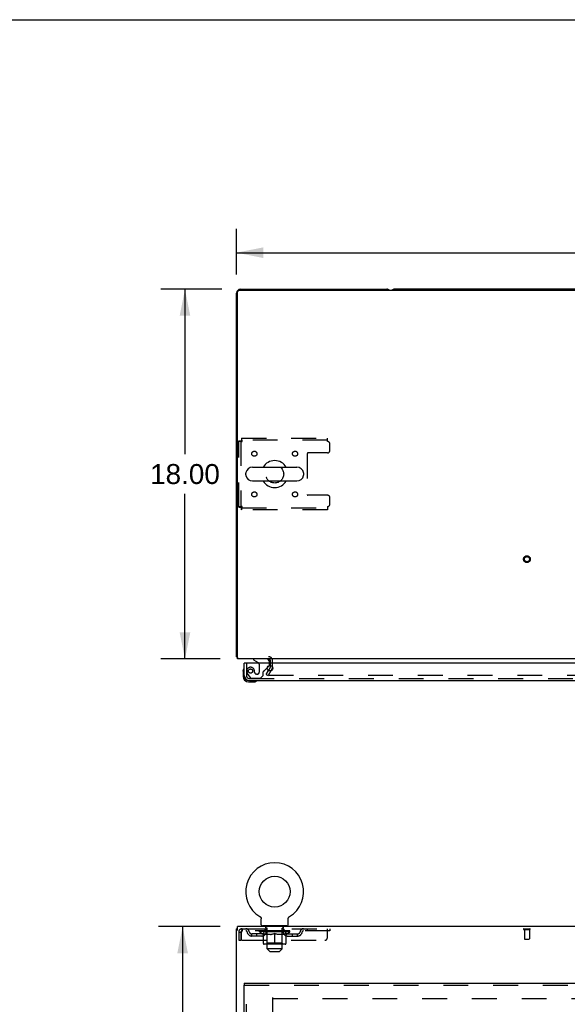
# Model space of a CAD drawing. Header units: inches. Extents: x 0 to 220, y 0 to 142.
# Tile 14 of 23: x 58 to 85, y 95 to 142. Entities that reach past the tile are written whole.
import ezdxf

# ---------------------------------------------------------------- set-up
doc = ezdxf.new("R2010")
doc.units = ezdxf.units.IN
doc.header["$LTSCALE"] = 12.10825
doc.header["$MEASUREMENT"] = 0
doc.linetypes.add('HIDDEN', pattern=[0.2, 0.1, -0.1])
doc.layers.get('0').update_dxf_attribs({"linetype": 'CONTINUOUS'})
for name, color, linetype in [('DEFAULT_2', 8, 'HIDDEN'), ('DIMENSIONS', 7, 'CONTINUOUS'), ('DOOR_ASSEMBLY', 7, 'CONTINUOUS')]:
    doc.layers.add(name, color=color, linetype=linetype)
doc.styles.get("Standard").update_dxf_attribs({"font": 'arial.ttf'})
doc.dimstyles.new('DIMSTYLE_1', dxfattribs={"dimtxt": 0.97125, "dimasz": 1.295, "dimexe": 0.09, "dimexo": 0.07, "dimgap": 0.0375, "dimtad": 0, "dimtih": 1, "dimtoh": 1, "dimzin": 4, "dimdsep": 46, "dimtxsty": 'Standard', "dimblk": '_FILLED', "dimblk1": '_FILLED', "dimblk2": '_FILLED', "dimcen": 0.09, "dimadec": 3, "dimazin": 1, "dimtfac": 1, "dimtdec": 3, "dimtofl": 0, "dimtmove": 0, "dimatfit": 3, "dimldrblk": '_FILLED', "dimfxl": 0, "dimtolj": 1, "dimtzin": 4, "dimarcsym": 0})

# ---------------------------------------------------------------- blocks, each defined once
blk = doc.blocks.new('_FILLED')
at = {"color": 0, "linetype": 'ByBlock'}
blk.add_solid([(0, 0), (-1, 0.2), (-1, -0.2)], dxfattribs=at)
blk = doc.blocks.new('*D1')
at = {"layer": 'DIMENSIONS', "color": 2, "linetype": 'Continuous'}
for p, q in [((68.669, 130.046), (68.669, 132.272)), ((108.169, 130.046), (108.169, 132.272)), ((68.669, 131.106), (86.237, 131.106)), ((108.169, 131.106), (90.602, 131.106))]:
    blk.add_line(p, q, dxfattribs=at)
at = {"layer": 'DIMENSIONS', "color": 2, "linetype": 'Continuous', "xscale": 1.295, "yscale": 1.295, "zscale": 1.295, "rotation": 180}
blk.add_blockref('_FILLED', (68.669, 131.106), dxfattribs=at)
at = {"layer": 'DIMENSIONS', "color": 2, "linetype": 'Continuous', "xscale": 1.295, "yscale": 1.295, "zscale": 1.295}
blk.add_blockref('_FILLED', (108.169, 131.106), dxfattribs=at)
at = {"layer": 'DIMENSIONS', "color": 2, "linetype": 'Continuous', "insert": (88.419, 131.592), "char_height": 0.9712, "width": 3.39396, "attachment_point": 2, "line_spacing_factor": 0.9}
blk.add_mtext('39.50', dxfattribs=at)
blk = doc.blocks.new('*D7')
at = {"layer": 'DIMENSIONS', "color": 2, "linetype": 'Continuous'}
for p, q in [((67.952, 129.328), (64.992, 129.328)), ((66.158, 129.328), (66.158, 121.299)), ((66.158, 111.328), (66.158, 119.357)), ((67.875, 111.328), (64.992, 111.328))]:
    blk.add_line(p, q, dxfattribs=at)
at = {"layer": 'DIMENSIONS', "color": 2, "linetype": 'Continuous', "xscale": 1.295, "yscale": 1.295, "zscale": 1.295}
for p, rotation in [((66.158, 129.328), 90), ((66.158, 111.328), 270)]:
    blk.add_blockref('_FILLED', p, dxfattribs=dict(at, rotation=rotation))
at = {"layer": 'DIMENSIONS', "color": 2, "linetype": 'Continuous', "insert": (66.158, 120.814), "char_height": 0.9712, "width": 3.39396, "attachment_point": 2, "line_spacing_factor": 0.9}
blk.add_mtext('18.00', dxfattribs=at)
blk = doc.blocks.new('*D15')
at = {"layer": 'DIMENSIONS', "color": 2, "linetype": 'Continuous'}
for p, q in [((67.875, 98.294), (64.878, 98.294)), ((66.044, 98.294), (66.044, 54.266)), ((66.044, 8.294), (66.044, 52.323)), ((67.875, 8.294), (64.878, 8.294))]:
    blk.add_line(p, q, dxfattribs=at)
at = {"layer": 'DIMENSIONS', "color": 2, "linetype": 'Continuous', "xscale": 1.295, "yscale": 1.295, "zscale": 1.295}
for p, rotation in [((66.044, 98.294), 90), ((66.044, 8.294), 270)]:
    blk.add_blockref('_FILLED', p, dxfattribs=dict(at, rotation=rotation))
at = {"layer": 'DIMENSIONS', "color": 2, "linetype": 'Continuous', "insert": (66.044, 53.78), "char_height": 0.9712, "width": 3.39396, "attachment_point": 2, "line_spacing_factor": 0.9}
blk.add_mtext('90.00', dxfattribs=at)

msp = doc.modelspace()

# ---------------------------------------------------------------- linework, layer by layer
at = {"color": 7, "linetype": 'Continuous'}
for p, q in [((0, 142.45), (220.15, 142.45)), ((100.48, 129.328), (76.358, 129.328)), ((69.113, 120.29), (69.113, 120.366)), ((69.443, 120.662), (71.603, 120.662)), ((71.933, 120.29), (71.933, 120.366)), ((69.443, 119.994), (71.603, 119.994)), ((68.721, 111.432), (68.669, 111.432)), ((69.8, 98.786), (69.8, 98.786)), ((69.8, 98.786), (69.805, 98.783)), ((69.802, 98.785), (69.801, 98.785)), ((69.805, 98.783), (69.809, 98.78)), ((69.809, 98.78), (69.813, 98.777)), ((69.813, 98.777), (69.817, 98.774)), ((69.817, 98.774), (69.821, 98.77)), ((69.821, 98.77), (69.825, 98.767)), ((69.825, 98.767), (69.829, 98.763)), ((69.829, 98.763), (69.832, 98.759)), ((69.832, 98.76), (69.836, 98.755)), ((71.211, 98.755), (71.215, 98.76)), ((71.215, 98.759), (71.218, 98.763)), ((71.218, 98.763), (71.222, 98.767)), ((71.222, 98.767), (71.226, 98.77)), ((71.226, 98.77), (71.23, 98.774)), ((71.23, 98.774), (71.234, 98.777)), ((71.234, 98.777), (71.238, 98.78)), ((71.238, 98.78), (71.242, 98.783)), ((71.238, 98.78), (71.239, 98.781)), ((71.242, 98.783), (71.247, 98.786)), ((71.246, 98.785), (71.245, 98.785)), ((69.836, 98.756), (69.839, 98.751)), ((69.839, 98.752), (69.842, 98.747)), ((69.842, 98.747), (69.845, 98.743)), ((69.845, 98.743), (69.848, 98.739)), ((69.848, 98.739), (69.85, 98.734)), ((69.85, 98.734), (69.853, 98.73)), ((69.853, 98.73), (69.855, 98.725)), ((69.855, 98.725), (69.857, 98.72)), ((69.857, 98.72), (69.859, 98.715)), ((69.859, 98.716), (69.861, 98.711)), ((69.861, 98.711), (69.863, 98.706)), ((69.863, 98.706), (69.864, 98.701)), ((69.864, 98.701), (69.865, 98.696)), ((69.865, 98.696), (69.866, 98.691)), ((69.866, 98.691), (69.867, 98.685)), ((69.867, 98.685), (69.868, 98.68)), ((69.868, 98.68), (69.868, 98.675)), ((69.868, 98.675), (69.868, 98.67)), ((69.868, 98.67), (69.868, 98.665)), ((69.868, 98.384), (69.868, 98.665)), ((69.928, 98.294), (69.928, 98.324)), ((71.118, 98.324), (69.928, 98.324)), ((71.118, 98.294), (71.118, 98.324)), ((71.178, 98.665), (71.179, 98.67)), ((71.178, 98.665), (71.179, 98.67)), ((71.178, 98.384), (71.178, 98.665)), ((71.179, 98.68), (71.18, 98.685)), ((71.179, 98.675), (71.179, 98.68)), ((71.179, 98.67), (71.179, 98.675)), ((71.18, 98.685), (71.181, 98.691)), ((71.181, 98.691), (71.182, 98.696)), ((71.182, 98.696), (71.183, 98.701)), ((71.183, 98.701), (71.184, 98.706)), ((71.184, 98.706), (71.186, 98.711)), ((71.186, 98.711), (71.188, 98.716)), ((71.188, 98.715), (71.19, 98.72)), ((71.19, 98.72), (71.192, 98.725)), ((71.192, 98.725), (71.194, 98.73)), ((71.194, 98.73), (71.197, 98.734)), ((71.196, 98.734), (71.199, 98.739)), ((71.199, 98.739), (71.202, 98.743)), ((71.202, 98.743), (71.205, 98.747)), ((71.205, 98.747), (71.208, 98.752)), ((71.208, 98.751), (71.211, 98.756)), ((68.721, 98.19), (68.669, 98.19))]:
    msp.add_line(p, q, dxfattribs=at)
at = {"color": 3, "linetype": 'Continuous'}
for p, q in [((68.669, 111.432), (68.669, 129.139)), ((68.721, 111.328), (68.721, 129.216)), ((68.781, 129.276), (108.057, 129.276)), ((68.858, 129.328), (75.98, 129.328)), ((108.117, 111.328), (68.721, 111.328)), ((70.315, 111.124), (70.315, 111.243)), ((70.311, 110.907), (70.226, 110.76)), ((70.315, 110.924), (70.315, 111.005)), ((68.721, 98.105), (68.721, 98.294)), ((108.117, 98.294), (68.721, 98.294)), ((68.669, 8.398), (68.669, 98.19)), ((68.669, 94.862), (68.669, 94.862))]:
    msp.add_line(p, q, dxfattribs=at)
for points in [[(68.687, 111.415), (68.684, 111.417), (68.681, 111.418), (68.678, 111.42), (68.676, 111.422), (68.674, 111.423), (68.672, 111.425), (68.671, 111.427), (68.67, 111.429), (68.67, 111.43), (68.669, 111.432)], [(68.71, 111.4), (68.708, 111.402), (68.706, 111.404), (68.703, 111.406), (68.7, 111.408), (68.697, 111.41), (68.693, 111.412), (68.687, 111.415)]]:
    msp.add_lwpolyline(points, dxfattribs=at)
at = {"color": 7, "linetype": 'Continuous'}
msp.add_circle((70.523, 99.996), 0.75, dxfattribs=at)
at = {"color": 3, "linetype": 'Continuous'}
for centre, radius, start, end in [((68.858, 129.139), 0.189, 90, 180), ((68.781, 129.216), 0.06, 90, 180), ((75.98, 129.139), 0.189, 46.4963, 90), ((68.858, 111.517), 0.189, 218.2806, 223.5127), ((70.23, 111.243), 0.085, 0, 90), ((70.282, 110.924), 0.033, 330, 360)]:
    msp.add_arc(centre, radius, start, end, dxfattribs=at)
at = {"color": 7, "linetype": 'Continuous'}
for centre, radius, start, end in [((76.358, 129.139), 0.189, 90, 133.5037), ((70.523, 120.328), 0.655, 30.674, 149.326), ((69.27, 120.366), 0.157, 167.5716, 180), ((69.443, 120.328), 0.334, 90, 167.5716), ((71.603, 120.328), 0.334, 12.4284, 90), ((71.776, 120.366), 0.157, 0, 12.4284), ((69.27, 120.29), 0.157, 180, 192.4284), ((69.443, 120.328), 0.334, 192.4284, 270), ((70.523, 120.328), 0.655, 210.674, 329.326), ((71.603, 120.328), 0.334, 270, 347.5716), ((71.776, 120.29), 0.157, 347.5716, 360), ((70.523, 99.996), 1.41, 300.818, 239.182), ((69.928, 98.384), 0.06, 180, 270), ((71.118, 98.384), 0.06, 270, 360)]:
    msp.add_arc(centre, radius, start, end, dxfattribs=at)
at = {"layer": 'DEFAULT_2', "color": 8, "linetype": 'HIDDEN'}
for p, q in [((68.773, 118.712), (68.773, 121.944)), ((68.773, 121.944), (68.877, 121.944)), ((68.877, 121.944), (68.877, 118.712)), ((68.907, 122.078), (68.907, 121.974)), ((68.907, 122.078), (73.086, 122.078)), ((73.086, 121.974), (68.907, 121.974)), ((73.086, 121.911), (73.086, 122.078)), ((73.211, 121.484), (73.211, 121.786)), ((72.111, 121.329), (72.111, 119.327)), ((73.086, 121.359), (72.141, 121.359)), ((73.086, 119.297), (72.141, 119.297)), ((73.211, 118.87), (73.211, 119.172)), ((68.773, 118.712), (68.877, 118.712)), ((68.907, 118.578), (68.907, 118.682)), ((68.907, 118.682), (73.086, 118.682)), ((73.086, 118.578), (68.907, 118.578)), ((73.086, 118.745), (73.086, 118.578)), ((70.419, 110.924), (70.419, 111.243)), ((70.115, 110.567), (70.226, 110.76)), ((70.401, 110.855), (70.205, 110.515)), ((70.315, 111.005), (70.315, 111.124)), ((70.115, 110.567), (70.205, 110.515)), ((105.338, 110.515), (70.251, 110.515)), ((69.808, 98.781), (69.809, 98.78)), ((71.247, 98.786), (71.247, 98.786)), ((71.247, 98.786), (71.247, 98.786)), ((70.093, 98.234), (70.093, 98.314)), ((70.953, 98.234), (70.953, 98.314)), ((68.773, 98.023), (68.773, 97.628)), ((68.773, 98.023), (68.877, 98.023)), ((68.877, 98.023), (68.877, 97.628)), ((68.907, 97.628), (68.907, 98.023)), ((68.94, 98.19), (68.94, 98.086)), ((68.94, 98.19), (73.211, 98.19)), ((73.211, 98.086), (68.94, 98.086)), ((69.409, 97.835), (69.409, 97.939)), ((69.892, 97.939), (69.409, 97.939)), ((69.892, 97.835), (69.409, 97.835)), ((69.659, 97.835), (69.659, 97.939)), ((69.78, 98.032), (69.78, 98.086)), ((69.966, 97.901), (69.78, 98.032)), ((71.267, 98.032), (69.78, 98.032)), ((69.791, 98.078), (69.791, 98.086)), ((69.802, 98.075), (69.802, 98.079)), ((69.802, 98.075), (71.245, 98.075)), ((69.812, 98.075), (69.812, 98.079)), ((69.813, 98.075), (69.813, 98.079)), ((69.825, 98.078), (69.825, 98.086)), ((69.844, 98.075), (69.844, 98.079)), ((69.846, 98.075), (69.846, 98.079)), ((69.88, 98.078), (69.88, 98.086)), ((69.897, 98.075), (69.897, 98.079)), ((69.9, 98.075), (69.9, 98.079)), ((70.137, 98.078), (69.908, 98.078)), ((69.954, 98.078), (69.954, 98.086)), ((69.955, 98.075), (69.955, 98.078)), ((69.956, 98.075), (69.956, 98.078)), ((69.959, 98.075), (69.959, 98.078)), ((69.966, 97.901), (69.973, 97.901)), ((69.969, 98.075), (69.969, 98.079)), ((69.969, 98.075), (69.969, 98.078)), ((69.973, 98.075), (69.973, 98.079)), ((69.973, 97.476), (69.973, 97.956)), ((69.973, 97.956), (70.008, 97.943)), ((69.976, 98.075), (69.976, 98.079)), ((69.98, 98.075), (69.98, 98.078)), ((69.999, 98.075), (69.999, 98.078)), ((70.042, 97.931), (70.007, 97.943)), ((70.017, 98.075), (70.017, 98.078)), ((70.02, 98.075), (70.02, 98.081)), ((70.075, 97.921), (70.041, 97.931)), ((70.045, 98.075), (70.045, 98.078)), ((70.046, 98.078), (70.046, 98.086)), ((70.057, 98.075), (70.057, 98.079)), ((70.062, 98.075), (70.062, 98.079)), ((70.07, 98.075), (70.07, 98.078)), ((70.108, 97.913), (70.075, 97.921)), ((70.086, 98.086), (70.086, 98.19)), ((70.086, 98.075), (70.086, 98.083)), ((70.161, 98.224), (70.103, 98.224)), ((70.106, 98.075), (70.106, 98.078)), ((70.141, 97.906), (70.108, 97.913)), ((70.109, 98.075), (70.109, 98.078)), ((70.137, 98.075), (70.137, 98.078)), ((70.174, 97.901), (70.141, 97.906)), ((70.215, 98.078), (70.149, 98.078)), ((70.152, 98.078), (70.152, 98.086)), ((70.158, 97.204), (70.158, 98.214)), ((70.158, 97.48), (70.158, 98.028)), ((70.16, 98.075), (70.16, 98.079)), ((70.165, 98.075), (70.165, 98.079)), ((70.172, 98.075), (70.172, 98.084)), ((70.322, 97.901), (70.174, 97.901)), ((70.18, 98.075), (70.18, 98.078)), ((70.191, 98.075), (70.191, 98.078)), ((70.215, 98.075), (70.215, 98.078)), ((70.303, 98.078), (70.24, 98.078)), ((70.264, 98.075), (70.264, 98.078)), ((70.269, 98.078), (70.269, 98.086)), ((70.274, 98.075), (70.274, 98.079)), ((70.276, 98.075), (70.276, 98.085)), ((70.28, 98.075), (70.28, 98.079)), ((70.289, 98.075), (70.289, 98.079)), ((70.303, 98.075), (70.303, 98.078)), ((70.322, 97.901), (70.355, 97.906)), ((70.397, 98.078), (70.339, 98.078)), ((70.389, 97.913), (70.355, 97.906)), ((70.356, 98.075), (70.356, 98.078)), ((70.422, 97.921), (70.388, 97.913)), ((70.389, 98.078), (70.481, 98.084)), ((70.394, 98.078), (70.394, 98.086)), ((70.395, 98.086), (70.394, 98.086)), ((70.395, 98.079), (70.395, 98.086)), ((70.395, 98.075), (70.395, 98.079)), ((70.397, 98.075), (70.397, 98.078)), ((70.4, 98.075), (70.4, 98.079)), ((70.401, 98.075), (70.401, 98.079)), ((70.455, 97.931), (70.421, 97.921)), ((70.444, 98.078), (70.518, 98.078)), ((70.453, 98.075), (70.453, 98.078)), ((70.489, 97.943), (70.455, 97.931)), ((70.456, 98.078), (70.456, 98.082)), ((70.481, 98.078), (70.481, 98.084)), ((70.523, 97.956), (70.489, 97.943)), ((70.495, 98.075), (70.495, 98.078)), ((70.52, 98.079), (70.52, 98.079)), ((70.52, 98.075), (70.52, 98.079)), ((70.52, 98.075), (70.52, 98.079)), ((70.523, 98.078), (70.523, 98.086)), ((70.523, 98.086), (70.658, 98.078)), ((70.523, 97.433), (70.523, 97.956)), ((70.523, 97.956), (70.558, 97.943)), ((70.526, 98.075), (70.526, 98.079)), ((70.526, 98.079), (70.527, 98.079)), ((70.527, 98.075), (70.527, 98.079)), ((70.552, 98.075), (70.552, 98.078)), ((70.552, 98.078), (70.603, 98.078)), ((70.592, 97.931), (70.558, 97.943)), ((70.626, 97.921), (70.592, 97.931)), ((70.594, 98.075), (70.594, 98.078)), ((70.659, 97.913), (70.625, 97.921)), ((70.646, 98.075), (70.646, 98.079)), ((70.647, 98.075), (70.647, 98.079)), ((70.65, 98.075), (70.65, 98.078)), ((70.65, 98.078), (70.708, 98.078)), ((70.652, 98.079), (70.652, 98.086)), ((70.652, 98.086), (70.653, 98.086)), ((70.652, 98.075), (70.652, 98.079)), ((70.653, 98.078), (70.653, 98.086)), ((70.692, 97.906), (70.658, 97.913)), ((70.691, 98.075), (70.691, 98.078)), ((70.725, 97.901), (70.691, 97.906)), ((70.873, 97.901), (70.725, 97.901)), ((70.744, 98.075), (70.744, 98.078)), ((70.744, 98.078), (70.807, 98.078)), ((70.758, 98.075), (70.758, 98.079)), ((70.767, 98.075), (70.767, 98.079)), ((70.771, 98.075), (70.771, 98.085)), ((70.773, 98.075), (70.773, 98.079)), ((70.778, 98.078), (70.778, 98.086)), ((70.783, 98.075), (70.783, 98.078)), ((70.832, 98.075), (70.832, 98.078)), ((70.832, 98.078), (70.898, 98.078)), ((70.856, 98.075), (70.856, 98.078)), ((70.867, 98.075), (70.867, 98.078)), ((70.873, 97.901), (70.906, 97.906)), ((70.875, 98.075), (70.875, 98.084)), ((70.881, 98.075), (70.881, 98.079)), ((70.943, 98.224), (70.886, 98.224)), ((70.887, 98.075), (70.887, 98.079)), ((70.888, 97.204), (70.888, 98.214)), ((70.889, 97.48), (70.889, 98.028)), ((70.895, 98.078), (70.895, 98.086)), ((70.939, 97.913), (70.906, 97.906)), ((70.91, 98.075), (70.91, 98.078)), ((70.91, 98.078), (71.139, 98.078)), ((70.938, 98.075), (70.938, 98.078)), ((70.972, 97.921), (70.939, 97.913)), ((70.941, 98.075), (70.941, 98.078)), ((70.961, 98.086), (70.961, 98.19)), ((70.961, 98.075), (70.961, 98.083)), ((71.006, 97.931), (70.972, 97.921)), ((70.977, 98.075), (70.977, 98.078)), ((70.985, 98.075), (70.985, 98.079)), ((70.99, 98.075), (70.99, 98.079)), ((71.001, 98.078), (71.001, 98.086)), ((71.001, 98.075), (71.001, 98.078)), ((71.04, 97.943), (71.005, 97.931)), ((71.027, 98.075), (71.027, 98.081)), ((71.03, 98.075), (71.03, 98.078)), ((71.074, 97.956), (71.039, 97.943)), ((71.048, 98.075), (71.048, 98.078)), ((71.067, 98.075), (71.067, 98.078)), ((71.071, 98.075), (71.071, 98.079)), ((71.074, 98.075), (71.074, 98.079)), ((71.074, 97.476), (71.074, 97.956)), ((71.074, 97.901), (71.081, 97.901)), ((71.078, 98.075), (71.078, 98.079)), ((71.078, 98.075), (71.078, 98.078)), ((71.081, 97.901), (71.267, 98.032)), ((71.088, 98.075), (71.088, 98.078)), ((71.091, 98.075), (71.091, 98.078)), ((71.092, 98.075), (71.092, 98.078)), ((71.093, 98.078), (71.093, 98.086)), ((71.147, 98.075), (71.147, 98.079)), ((71.15, 98.075), (71.15, 98.079)), ((71.155, 97.939), (71.638, 97.939)), ((71.155, 97.835), (71.638, 97.835)), ((71.167, 98.078), (71.167, 98.086)), ((71.2, 98.075), (71.2, 98.079)), ((71.203, 98.075), (71.203, 98.079)), ((71.222, 98.078), (71.222, 98.086)), ((71.234, 98.075), (71.234, 98.079)), ((71.235, 98.075), (71.235, 98.079)), ((71.245, 98.075), (71.245, 98.079)), ((71.256, 98.078), (71.256, 98.086)), ((71.267, 98.032), (71.267, 98.086)), ((71.388, 97.835), (71.388, 97.939)), ((71.638, 97.835), (71.638, 97.939)), ((72.111, 98.19), (72.111, 98.086)), ((73.086, 97.753), (73.086, 98.19)), ((73.211, 98.19), (73.211, 98.086)), ((82.652, 98.19), (82.936, 98.19)), ((82.652, 98.147), (82.936, 98.147)), ((82.67, 98.147), (82.67, 97.7)), ((82.918, 98.147), (82.918, 97.7)), ((68.773, 97.628), (68.877, 97.628)), ((68.907, 97.628), (72.961, 97.628)), ((71.031, 97.433), (70.016, 97.433)), ((70.158, 97.48), (70.111, 97.433)), ((70.889, 97.48), (70.158, 97.48)), ((70.889, 97.48), (70.936, 97.433)), ((82.68, 97.69), (82.908, 97.69)), ((70.288, 97.074), (70.158, 97.204)), ((70.888, 97.204), (70.158, 97.204)), ((70.288, 97.074), (70.758, 97.074)), ((70.758, 97.074), (70.888, 97.204)), ((70.419, 94.846), (70.419, 15.742)), ((70.433, 94.794), (105.155, 94.794))]:
    msp.add_line(p, q, dxfattribs=at)
for points in [[(68.773, 121.944), (68.774, 121.942), (68.778, 121.939), (68.783, 121.937), (68.79, 121.935), (68.799, 121.932), (68.81, 121.93), (68.822, 121.928), (68.836, 121.925), (68.852, 121.923), (68.868, 121.92), (68.885, 121.918), (68.903, 121.916), (68.922, 121.913), (68.94, 121.911)], [(68.877, 121.944), (68.878, 121.942), (68.879, 121.939), (68.881, 121.937), (68.884, 121.935), (68.887, 121.932), (68.891, 121.93), (68.896, 121.928), (68.901, 121.925), (68.907, 121.923), (68.913, 121.92), (68.92, 121.918), (68.926, 121.916), (68.933, 121.913), (68.94, 121.911)], [(68.94, 121.911), (68.938, 121.93), (68.936, 121.948), (68.933, 121.966), (68.931, 121.983), (68.929, 122), (68.926, 122.015), (68.924, 122.029), (68.922, 122.042), (68.919, 122.052), (68.917, 122.061), (68.915, 122.069), (68.912, 122.074), (68.91, 122.077), (68.907, 122.078)], [(68.94, 121.911), (68.938, 121.918), (68.936, 121.925), (68.933, 121.932), (68.931, 121.938), (68.929, 121.945), (68.926, 121.95), (68.924, 121.956), (68.922, 121.96), (68.919, 121.964), (68.917, 121.968), (68.915, 121.97), (68.912, 121.972), (68.91, 121.974), (68.907, 121.974)], [(68.94, 118.745), (68.922, 118.743), (68.903, 118.74), (68.885, 118.738), (68.868, 118.736), (68.852, 118.733), (68.836, 118.731), (68.822, 118.729), (68.81, 118.726), (68.799, 118.724), (68.79, 118.721), (68.783, 118.719), (68.778, 118.717), (68.774, 118.714), (68.773, 118.712)], [(68.94, 118.745), (68.933, 118.743), (68.926, 118.74), (68.92, 118.738), (68.913, 118.736), (68.907, 118.733), (68.901, 118.731), (68.896, 118.729), (68.891, 118.726), (68.887, 118.724), (68.884, 118.721), (68.881, 118.719), (68.879, 118.717), (68.878, 118.714), (68.877, 118.712)], [(68.907, 118.578), (68.91, 118.579), (68.912, 118.582), (68.915, 118.587), (68.917, 118.595), (68.919, 118.604), (68.922, 118.614), (68.924, 118.627), (68.926, 118.641), (68.929, 118.656), (68.931, 118.673), (68.933, 118.69), (68.936, 118.708), (68.938, 118.726), (68.94, 118.745)], [(68.907, 118.682), (68.91, 118.682), (68.912, 118.684), (68.915, 118.686), (68.917, 118.688), (68.919, 118.692), (68.922, 118.696), (68.924, 118.7), (68.926, 118.706), (68.929, 118.711), (68.931, 118.718), (68.933, 118.724), (68.936, 118.731), (68.938, 118.738), (68.94, 118.745)], [(70.233, 110.541), (70.232, 110.539), (70.232, 110.537), (70.231, 110.536), (70.231, 110.534), (70.231, 110.533)], [(70.231, 110.533), (70.231, 110.532), (70.231, 110.53), (70.232, 110.529), (70.232, 110.527), (70.233, 110.525), (70.234, 110.524), (70.235, 110.522), (70.236, 110.521), (70.238, 110.52), (70.24, 110.519), (70.241, 110.518)], [(70.251, 110.515), (70.249, 110.516), (70.247, 110.516), (70.245, 110.516), (70.243, 110.517), (70.241, 110.518)], [(68.94, 98.19), (68.938, 98.189), (68.936, 98.186), (68.933, 98.181), (68.931, 98.174), (68.929, 98.165), (68.926, 98.154), (68.924, 98.141), (68.922, 98.127), (68.919, 98.112), (68.917, 98.096), (68.915, 98.078), (68.912, 98.06), (68.91, 98.042), (68.907, 98.023)], [(68.94, 98.086), (68.938, 98.086), (68.936, 98.085), (68.933, 98.083), (68.931, 98.08), (68.929, 98.077), (68.926, 98.073), (68.924, 98.068), (68.922, 98.063), (68.919, 98.057), (68.917, 98.051), (68.915, 98.044), (68.912, 98.037), (68.91, 98.03), (68.907, 98.023)]]:
    msp.add_lwpolyline(points, dxfattribs=at)
for centre, radius in [((69.534, 121.318), 0.125), ((71.513, 121.318), 0.125), ((70.523, 120.328), 0.438), ((69.534, 119.338), 0.125), ((71.513, 119.338), 0.125), ((82.794, 116.182), 0.164), ((82.794, 116.182), 0.124)]:
    msp.add_circle(centre, radius, dxfattribs=at)
for centre, radius, start, end in [((73.086, 121.786), 0.125, 0, 90), ((72.141, 121.329), 0.03, 90, 180), ((73.086, 121.484), 0.125, 270, 360), ((72.141, 119.327), 0.03, 180, 270), ((73.086, 119.172), 0.125, 0, 90), ((73.086, 118.87), 0.125, 270, 360), ((70.23, 111.243), 0.189, 0, 90), ((70.282, 110.924), 0.137, 330, 360), ((70.083, 98.314), 0.01, 0, 90), ((70.963, 98.314), 0.01, 90, 180), ((68.94, 98.023), 0.167, 90, 180), ((68.94, 98.023), 0.063, 90, 180), ((69.12, 98.023), 0.167, 8.0716, 90), ((69.12, 98.024), 0.0625, 7.9863, 90), ((69.409, 98.064), 0.229, 187.9863, 270), ((69.409, 98.064), 0.125, 188.0716, 270), ((69.892, 98.064), 0.125, 270, 351.9284), ((69.892, 98.064), 0.229, 270, 352.0137), ((70.181, 98.023), 0.167, 90, 171.9284), ((70.103, 98.234), 0.01, 180, 270), ((70.111, 98.028), 0.0466, 0, 90), ((70.181, 98.024), 0.0625, 90, 172.0137), ((70.148, 98.214), 0.01, 0, 90), ((70.866, 98.023), 0.167, 8.0716, 90), ((70.866, 98.024), 0.0625, 7.9863, 90), ((70.898, 98.214), 0.01, 90, 180), ((70.936, 98.028), 0.0466, 90, 180), ((71.155, 98.064), 0.229, 187.9863, 270), ((70.943, 98.234), 0.01, 270, 360), ((71.155, 98.064), 0.125, 188.0716, 270), ((71.638, 98.064), 0.125, 270, 351.9284), ((71.638, 98.064), 0.229, 270, 352.0137), ((71.927, 98.023), 0.167, 90, 171.9284), ((71.927, 98.024), 0.0625, 90, 172.0137), ((82.652, 98.169), 0.0215, 90, 270), ((82.936, 98.169), 0.0215, 270, 90), ((70.016, 97.476), 0.0434, 180, 270), ((71.031, 97.476), 0.0434, 270, 360), ((72.961, 97.753), 0.125, 270, 360), ((82.68, 97.7), 0.01, 180, 270), ((82.908, 97.7), 0.01, 270, 360)]:
    msp.add_arc(centre, radius, start, end, dxfattribs=at)
for centre, major_axis, ratio, start_param, end_param in [((70.523, 98.086), (0.743, 0.008), 0.059247, 2.966439, 3.140971), ((69.757, 98.072), (0.232, 0), 0.060167, 0.426548, 1.470503), ((70.523, 98.086), (0.744, 0), 0.060167, 3.141593, 3.316126), ((69.757, 98.065), (0.232, 0.002), 0.059247, 1.374323, 1.469882), ((70.523, 98.086), (0.743, 0.015), 0.056515, 2.79136, 2.965893), ((69.728, 98.072), (0.232, 0.002), 0.059247, 0.251393, 1.295349), ((69.808, 98.072), (0.232, -0.002), 0.059247, 0.601702, 1.645657), ((70.523, 98.086), (0.743, -0.008), 0.059247, -2.966439, -2.791906), ((69.808, 98.065), (0.232, 0), 0.060167, 1.549477, 1.645036), ((69.728, 98.065), (0.232, 0.005), 0.056515, 1.199244, 1.294804), ((69.812, 98.067), (0.192, 0.002), 0.059247, 1.051627, 1.625044), ((69.789, 98.067), (0.192, 0.004), 0.056515, 0.876548, 1.449966), ((69.857, 98.067), (0.192, 0), 0.060167, 1.226781, 1.800198), ((70.523, 98.086), (0.743, 0.022), 0.052059, 2.616423, 2.790956), ((69.724, 98.072), (0.232, 0.005), 0.056515, 0.076315, 1.120271), ((69.882, 98.072), (0.232, -0.005), 0.056515, 0.77678, 1.820736), ((70.523, 98.086), (0.743, -0.015), 0.056515, -2.79136, -2.616827), ((69.882, 98.065), (0.232, -0.002), 0.059247, 1.724631, 1.82019), ((69.724, 98.065), (0.232, 0.007), 0.052059, 1.024308, 1.119867), ((69.788, 98.067), (0.192, 0.006), 0.052059, 0.701611, 1.275029), ((69.922, 98.067), (0.192, -0.002), 0.059247, 1.401935, 1.975352), ((70.523, 98.086), (0.743, 0.029), 0.046022, 2.441677, 2.61621), ((69.975, 98.072), (0.232, -0.007), 0.052059, 0.951717, 1.995673), ((70.523, 98.086), (0.743, -0.022), 0.052059, -2.616423, -2.441891), ((69.744, 98.072), (0.232, 0.007), 0.052059, -0.098622, 0.945334), ((69.975, 98.065), (0.232, -0.005), 0.056515, 1.899709, 1.995269), ((69.744, 98.065), (0.232, 0.009), 0.046022, 0.849561, 0.945121), ((69.81, 98.067), (0.192, 0.007), 0.046022, 0.526865, 1.100283), ((70.005, 98.067), (0.192, -0.004), 0.056515, 1.577013, 2.150431), ((70.523, 98.086), (0.743, 0.034), 0.038593, 2.267147, 2.44168), ((70.084, 98.072), (0.232, -0.009), 0.046022, 1.126463, 2.170419), ((69.788, 98.072), (0.232, 0.009), 0.046022, -0.273368, 0.770588), ((70.523, 98.086), (0.743, -0.029), 0.046022, -2.441677, -2.267144), ((70.084, 98.065), (0.232, -0.007), 0.052059, 2.074646, 2.170205), ((69.788, 98.065), (0.232, 0.011), 0.038593, 0.675031, 0.77059), ((69.853, 98.067), (0.192, 0.009), 0.038593, 0.352335, 0.925752), ((70.104, 98.067), (0.192, -0.006), 0.052059, 1.75195, 2.325367), ((70.523, 98.086), (0.743, 0.039), 0.030002, 2.09283, 2.267363), ((70.207, 98.072), (0.232, -0.011), 0.038593, 1.300994, 2.344949), ((69.854, 98.072), (0.232, 0.011), 0.038593, -0.447899, 0.596057), ((70.523, 98.086), (0.743, -0.034), 0.038593, -2.267147, -2.092614), ((70.207, 98.065), (0.232, -0.009), 0.046022, 2.249392, 2.344952), ((69.854, 98.065), (0.232, 0.012), 0.030002, 0.500714, 0.596274), ((69.917, 98.067), (0.192, 0.01), 0.030002, 0.178018, 0.751436), ((70.216, 98.067), (0.192, -0.007), 0.046022, 1.926696, 2.500114), ((69.94, 98.072), (0.232, 0.012), 0.030002, -0.622215, 0.421741), ((70.523, 98.086), (0.743, 0.042), 0.020513, 1.918702, 2.093235), ((70.34, 98.072), (0.232, -0.012), 0.030002, 1.47531, 2.519266), ((70.523, 98.086), (0.743, -0.039), 0.030002, -2.09283, -1.918297), ((70.34, 98.065), (0.232, -0.011), 0.038593, 2.423923, 2.519482), ((69.94, 98.065), (0.232, 0.013), 0.020513, 0.326586, 0.422146), ((69.999, 98.067), (0.192, 0.011), 0.020513, 0.00389, 0.577307), ((70.337, 98.067), (0.192, -0.009), 0.038593, 2.101227, 2.674644), ((70.044, 98.072), (0.232, 0.013), 0.020513, -0.796343, 0.247613), ((70.523, 98.086), (0.743, 0.044), 0.010411, 1.744712, 1.919245), ((70.478, 98.072), (0.232, -0.013), 0.020513, 1.649438, 2.693394), ((70.523, 98.086), (0.743, -0.042), 0.020513, -1.918702, -1.744169), ((70.478, 98.065), (0.232, -0.012), 0.030002, 2.598239, 2.693799), ((70.044, 98.065), (0.232, 0.014), 0.010411, 0.152596, 0.248156), ((70.097, 98.067), (0.192, 0.011), 0.010411, 6.113086, 6.686503), ((70.464, 98.067), (0.192, -0.01), 0.030002, 2.275543, 2.848961), ((70.163, 98.072), (0.232, 0.014), 0.010411, -0.970333, -0.000837), ((70.617, 98.072), (0.232, -0.014), 0.010411, 1.823428, 2.867384), ((70.523, 98.086), (0.743, -0.044), 0.010411, -1.744712, -1.570179), ((70.617, 98.065), (0.232, -0.013), 0.020513, 2.772368, 2.867927), ((70.592, 98.067), (0.192, -0.011), 0.020513, 2.449671, 3.023089), ((70.429, 98.072), (0.232, 0.014), 0.010411, 0.274209, 1.318165), ((70.328, 98.067), (0.192, 0.011), 0.010411, -0.000381, 0.517932), ((70.293, 98.065), (0.232, 0.014), 0.010411, 0.195236, 0.407198), ((70.523, 98.086), (0.743, 0.044), 0.010411, -1.579123, -1.39688), ((70.754, 98.065), (0.232, -0.014), 0.010411, 2.946357, 3.041917), ((70.719, 98.067), (0.192, -0.011), 0.010411, 2.623661, 3.142044), ((70.569, 98.072), (0.232, 0.013), 0.020513, 0.448199, 1.492154), ((70.455, 98.067), (0.192, 0.011), 0.020513, 0.118504, 0.691921), ((70.429, 98.065), (0.232, 0.013), 0.020513, 0.273666, 0.369225), ((70.884, 98.072), (0.232, -0.014), 0.010411, -3.140756, -2.17126), ((70.523, 98.086), (0.743, 0.042), 0.020513, -1.397424, -1.222891), ((70.523, 98.086), (0.743, -0.044), 0.010411, 1.222347, 1.39688), ((70.707, 98.072), (0.232, 0.012), 0.030002, 0.622327, 1.666283), ((70.583, 98.067), (0.192, 0.01), 0.030002, 0.292632, 0.86605), ((70.95, 98.067), (0.192, -0.011), 0.010411, 2.738275, 3.311692), ((71.002, 98.072), (0.232, -0.013), 0.020513, 2.89398, 3.937936), ((70.569, 98.065), (0.232, 0.012), 0.030002, 0.447794, 0.543354), ((71.002, 98.065), (0.232, -0.014), 0.010411, 2.893437, 2.988996), ((70.84, 98.072), (0.232, 0.011), 0.038593, 0.796643, 1.840599), ((70.523, 98.086), (0.743, 0.039), 0.030002, -1.223295, -1.048762), ((70.523, 98.086), (0.743, -0.042), 0.020513, 1.048358, 1.222891), ((70.71, 98.067), (0.192, 0.009), 0.038593, 0.466948, 1.040366), ((71.048, 98.067), (0.192, -0.011), 0.020513, 2.564285, 3.137703), ((71.107, 98.072), (0.232, -0.012), 0.030002, 2.719852, 3.763807), ((70.963, 98.072), (0.232, 0.009), 0.046022, 0.971174, 2.01513), ((70.707, 98.065), (0.232, 0.011), 0.038593, 0.62211, 0.71767), ((71.107, 98.065), (0.232, -0.013), 0.020513, 2.719447, 2.815007), ((70.523, 98.086), (0.743, 0.034), 0.038593, -1.048979, -0.874446), ((70.523, 98.086), (0.743, -0.039), 0.030002, 0.874229, 1.048762), ((70.831, 98.067), (0.192, 0.007), 0.046022, 0.641479, 1.214897), ((71.072, 98.072), (0.232, 0.007), 0.052059, 1.14592, 2.189876), ((71.13, 98.067), (0.192, -0.01), 0.030002, 2.390157, 2.963574), ((71.193, 98.072), (0.232, -0.011), 0.038593, 2.545535, 3.589491), ((70.943, 98.067), (0.192, 0.006), 0.052059, 0.816225, 1.389643), ((70.84, 98.065), (0.232, 0.009), 0.046022, 0.796641, 0.892201), ((71.193, 98.065), (0.232, -0.012), 0.030002, 2.545319, 2.640878), ((71.165, 98.072), (0.232, 0.005), 0.056515, 1.320857, 2.364813), ((70.523, 98.086), (0.743, 0.029), 0.046022, -0.874448, -0.699915), ((70.523, 98.086), (0.743, -0.034), 0.038593, 0.699913, 0.874446), ((71.194, 98.067), (0.192, -0.009), 0.038593, 2.21584, 2.789258), ((71.259, 98.072), (0.232, -0.009), 0.046022, 2.371005, 3.41496), ((71.042, 98.067), (0.192, 0.004), 0.056515, 0.991162, 1.564579), ((71.238, 98.072), (0.232, 0.002), 0.059247, 1.495935, 2.539891), ((71.303, 98.072), (0.232, -0.007), 0.052059, 2.196258, 3.240214), ((71.237, 98.067), (0.192, -0.007), 0.046022, 2.04131, 2.614727), ((70.963, 98.065), (0.232, 0.007), 0.052059, 0.971387, 1.066947), ((71.259, 98.065), (0.232, -0.011), 0.038593, 2.371002, 2.466562), ((71.29, 98.072), (0.232, 0), 0.060167, 1.671089, 2.715045), ((71.323, 98.072), (0.232, -0.005), 0.056515, 2.021322, 3.065278), ((71.125, 98.067), (0.192, 0.002), 0.059247, 1.16624, 1.739658), ((70.523, 98.086), (0.743, 0.022), 0.052059, -0.699702, -0.525169), ((70.523, 98.086), (0.743, -0.029), 0.046022, 0.525382, 0.699915), ((71.319, 98.072), (0.232, -0.002), 0.059247, 1.846243, 2.890199), ((71.258, 98.067), (0.192, -0.006), 0.052059, 1.866564, 2.439981), ((71.19, 98.067), (0.192, 0), 0.060167, 1.341394, 1.914812), ((71.258, 98.067), (0.192, -0.004), 0.056515, 1.691627, 2.265045), ((71.234, 98.067), (0.192, -0.002), 0.059247, 1.516549, 2.089966), ((71.072, 98.065), (0.232, 0.005), 0.056515, 1.146324, 1.241883), ((71.303, 98.065), (0.232, -0.009), 0.046022, 2.196472, 2.292031), ((70.523, 98.086), (0.743, 0.015), 0.056515, -0.524765, -0.350233), ((70.523, 98.086), (0.743, -0.022), 0.052059, 0.350636, 0.525169), ((71.165, 98.065), (0.232, 0.002), 0.059247, 1.321402, 1.416962), ((71.323, 98.065), (0.232, -0.007), 0.052059, 2.021726, 2.117285), ((70.523, 98.086), (0.743, 0.008), 0.059247, -0.349687, -0.175154), ((70.523, 98.086), (0.743, -0.015), 0.056515, 0.1757, 0.350233), ((71.238, 98.065), (0.232, 0), 0.060167, 1.496556, 1.592116), ((71.319, 98.065), (0.232, -0.005), 0.056515, 1.846789, 1.942348), ((71.29, 98.065), (0.232, -0.002), 0.059247, 1.67171, 1.76727), ((70.523, 98.086), (0.744, 0), 0.060167, -0.174533, 0), ((70.523, 98.086), (0.743, -0.008), 0.059247, 0.000621, 0.175154)]:
    msp.add_ellipse(centre, major_axis=major_axis, ratio=ratio, start_param=start_param, end_param=end_param, dxfattribs=at)
at = {"layer": 'DOOR_ASSEMBLY', "color": 7, "linetype": 'Continuous'}
for p, q in [((69.486, 111.328), (69.486, 111.289)), ((69.486, 111.289), (69.725, 111.151)), ((68.984, 110.729), (68.987, 110.767)), ((69.064, 111.124), (69.044, 111.124)), ((70.164, 110.897), (70.244, 110.978)), ((70.273, 111.124), (70.273, 111.171)), ((68.984, 110.729), (68.984, 110.473)), ((69.044, 110.517), (69.044, 110.473)), ((69.247, 110.21), (69.504, 110.21)), ((69.542, 110.213), (69.504, 110.21)), ((69.044, 95.544), (69.044, 95.44))]:
    msp.add_line(p, q, dxfattribs=at)
at = {"layer": 'DOOR_ASSEMBLY', "color": 8, "linetype": 'HIDDEN'}
for p, q in [((70.116, 111.328), (69.486, 111.328)), ((69.148, 111.124), (69.148, 110.517)), ((69.774, 111.064), (69.774, 110.685)), ((70.025, 110.759), (70.164, 110.897)), ((70.273, 111.048), (70.273, 111.124)), ((69.223, 110.573), (69.324, 110.429)), ((69.291, 110.374), (105.735, 110.374)), ((69.389, 110.395), (69.84, 110.395)), ((69.545, 110.685), (69.545, 110.674)), ((69.676, 110.587), (69.643, 110.587)), ((69.84, 110.395), (69.966, 110.521)), ((69.966, 110.521), (69.966, 110.7)), ((69.044, 95.44), (105.982, 95.44)), ((69.148, 90.889), (69.148, 95.44))]:
    msp.add_line(p, q, dxfattribs=at)
at = {"layer": 'DOOR_ASSEMBLY', "color": 3, "linetype": 'Continuous'}
for p, q in [((69.044, 110.517), (69.044, 111.124)), ((105.962, 111.124), (69.064, 111.124)), ((69.291, 110.27), (105.735, 110.27)), ((69.044, 95.544), (105.982, 95.544)), ((69.044, 91.044), (69.044, 95.44))]:
    msp.add_line(p, q, dxfattribs=at)
at = {"layer": 'DOOR_ASSEMBLY', "color": 8, "linetype": 'HIDDEN'}
msp.add_circle((69.348, 110.737), 0.101, dxfattribs=at)
at = {"layer": 'DOOR_ASSEMBLY', "color": 3, "linetype": 'Continuous'}
msp.add_circle((70.294, 110.874), 0.133, dxfattribs=at)
at = {"layer": 'DOOR_ASSEMBLY', "color": 7, "linetype": 'Continuous'}
for centre, radius, start, end in [((70.116, 111.171), 0.157, 0, 90), ((69.234, 110.729), 0.25, 149.1101, 180), ((69.033, 110.85), 0.015, 96.3796, 149.1101), ((69.029, 110.85), 0.015, 0, 83.6204), ((69.674, 111.064), 0.1, 36.5468, 59.908), ((70.173, 111.048), 0.1, 315, 332.9825), ((69.247, 110.473), 0.263, 180, 270), ((69.247, 110.473), 0.203, 180, 270), ((69.624, 110.255), 0.015, 6.3796, 90), ((69.504, 110.46), 0.25, 270, 300.8899), ((69.624, 110.258), 0.015, 300.8899, 353.6204)]:
    msp.add_arc(centre, radius, start, end, dxfattribs=at)
at = {"layer": 'DOOR_ASSEMBLY', "color": 8, "linetype": 'HIDDEN'}
for centre, radius, start, end in [((69.348, 110.737), 0.187, 17.8482, 196.8439), ((69.153, 110.674), 0.393, 1.6599, 17.9298), ((69.674, 111.064), 0.1, 0, 36.5468), ((69.954, 110.829), 0.1, 291.6096, 315), ((70.173, 111.048), 0.1, 332.9825, 360), ((69.291, 110.517), 0.142, 180, 270), ((69.539, 110.795), 0.386, 196.8439, 215.1), ((69.389, 110.474), 0.079, 215.1, 270), ((69.643, 110.685), 0.098, 180, 270), ((69.676, 110.685), 0.098, 270, 360), ((70.005, 110.7), 0.039, 111.6096, 180)]:
    msp.add_arc(centre, radius, start, end, dxfattribs=at)
at = {"layer": 'DOOR_ASSEMBLY', "color": 3, "linetype": 'Continuous'}
msp.add_arc((69.291, 110.517), 0.246, 180, 270, dxfattribs=at)

# ---------------------------------------------------------------- dimensions: what is measured, and where the dimension line sits
at = {"layer": 'DIMENSIONS', "color": 2, "linetype": 'Continuous'}
for base, p1, p2, angle, picture, middle in [((68.669, 131.106), (108.169, 132.342), (68.669, 132.342), 180, '*D1', (88.417, 131.101)), ((66.158, 111.328), (68.022, 129.328), (67.945, 111.328), 270, '*D7', (66.199, 120.323)), ((66.044, 8.294), (67.945, 98.294), (67.945, 8.294), 270, '*D15', (66.04, 53.289))]:
    dim = msp.add_linear_dim(base=base, p1=p1, p2=p2, angle=angle, dimstyle='DIMSTYLE_1', dxfattribs=at)
    dim.commit()
    dim.dimension.update_dxf_attribs({"geometry": picture, "text_midpoint": middle, "dimtype": 160})

doc.saveas('drawing.dxf')
